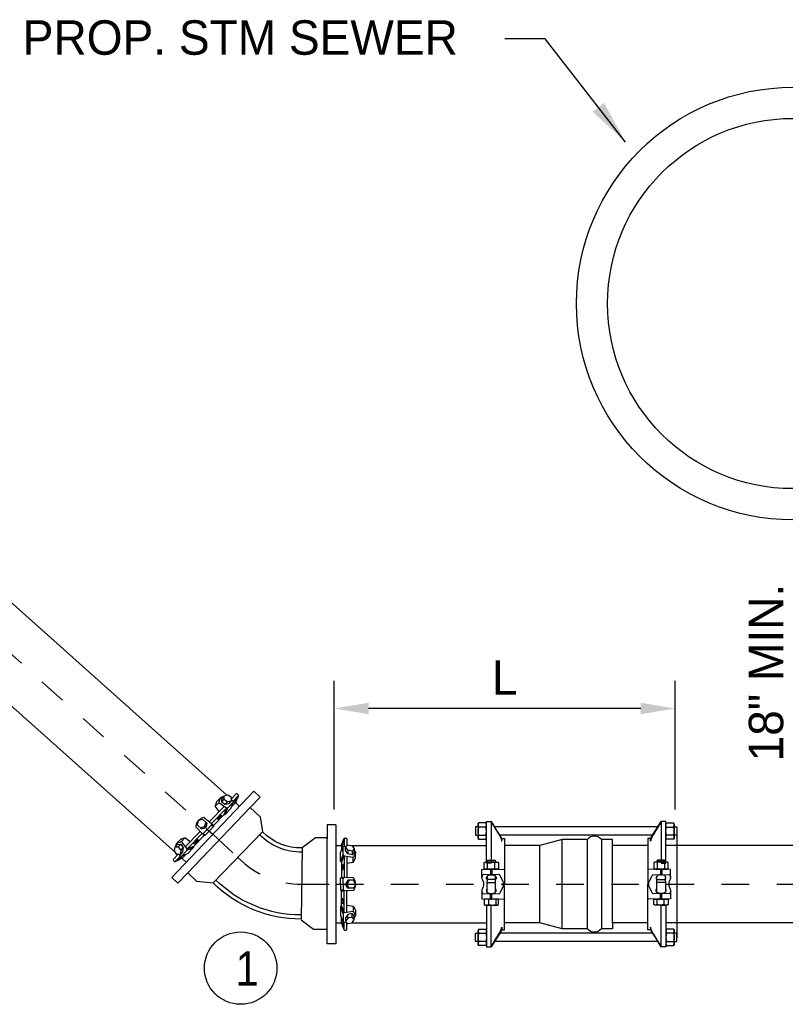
# Model space of a CAD drawing. Header units: feet. Extents: x 6 to 191, y 4 to 30.
# Tile 20 of 42: x 45.13 to 47.91, y 7.56 to 11.14. Entities that reach past the tile are written whole.
import ezdxf
from ezdxf.enums import TextEntityAlignment as Align

# ---------------------------------------------------------------- set-up
doc = ezdxf.new("R2010")
doc.units = ezdxf.units.FT
doc.header["$MEASUREMENT"] = 0
doc.linetypes.add('CENTER', pattern=[2, 1.25, -0.25, 0.25, -0.25])
for name, color, linetype in [('DETAIL', 130, 'Continuous'), ('DETAILS', 4, 'Continuous'), ('P-STORM', 2, 'Continuous'), ('text', 9, 'Continuous')]:
    doc.layers.add(name, color=color, linetype=linetype)
doc.styles.get("Standard").update_dxf_attribs({"font": 'font31.shx'})
doc.dimstyles.new('COEC', dxfattribs={"dimscale": 13.9, "dimtxt": 0.18, "dimasz": 0.18, "dimexe": 0.18, "dimexo": 0.0625, "dimgap": 0.09, "dimtad": 1, "dimzin": 0, "dimdsep": 46, "dimtxsty": 'Standard', "dimcen": 0.09, "dimclrd": 256, "dimclre": 256, "dimclrt": 256, "dimaunit": 1, "dimadec": 4, "dimazin": 0, "dimtfac": 1, "dimtofl": 0, "dimtmove": 0, "dimatfit": 3, "dimfxl": 1, "dimtolj": 1, "dimtzin": 0, "dimlwd": -1, "dimlwe": -1, "dimarcsym": 0})
doc.dimstyles.get("Standard").update_dxf_attribs({"dimtxt": 0.18, "dimasz": 0.18, "dimexe": 0.18, "dimexo": 0.0625, "dimgap": 0.09, "dimtad": 0, "dimtih": 1, "dimtoh": 1, "dimdec": 4, "dimzin": 0, "dimdsep": 46, "dimtxsty": 'Standard', "dimcen": 0.09, "dimadec": 0, "dimazin": 0, "dimtfac": 1, "dimtdec": 4, "dimtofl": 0, "dimtmove": 0, "dimatfit": 3, "dimfxl": 1, "dimtolj": 1, "dimtzin": 0, "dimarcsym": 0})

# ---------------------------------------------------------------- blocks, each defined once
blk = doc.blocks.new('*D64')
at = {"layer": 'Defpoints', "color": 0, "transparency": 16777216}
for p in [(46.2757, 8.6354), (46.2757, 8.168), (47.5135, 8.168)]:
    blk.add_point(p, dxfattribs=at)
at = {"layer": 'text', "transparency": 16777216}
for p, q in [((46.2757, 8.268), (46.2757, 8.7354)), ((47.5135, 8.268), (47.5135, 8.7353)), ((47.3885, 8.6353), (46.4007, 8.6354))]:
    blk.add_line(p, q, dxfattribs=at)
for points in [[(46.4007, 8.6562), (46.4007, 8.6146), (46.2757, 8.6354)], [(47.3885, 8.6562), (47.3885, 8.6145), (47.5135, 8.6353)]]:
    blk.add_solid(points, dxfattribs=at)
at = {"layer": 'text', "transparency": 16777216, "insert": (46.8946, 8.7479), "char_height": 0.125, "attachment_point": 5, "rotation": 359.9963}
blk.add_mtext('\\A1;L', dxfattribs=at)

msp = doc.modelspace()

# ---------------------------------------------------------------- linework, layer by layer
at = {"layer": 'DETAIL', "color": 1}
for radius in [0.78526, 0.67208]:
    msp.add_circle((47.94014, 10.10542), radius, dxfattribs=at)
at = {"layer": 'DETAILS'}
for p, q in [((45.88631, 8.32113), (45.03543, 9.0815)), ((45.69943, 8.112), (44.84855, 8.87237)), ((46.33848, 8.13775), (46.82826, 8.13775)), ((47.96376, 8.13775), (47.47961, 8.13775)), ((46.33848, 7.85729), (46.82826, 7.85729)), ((47.96376, 7.85729), (47.47961, 7.85729))]:
    msp.add_line(p, q, dxfattribs=at)
at = {"layer": 'DETAILS', "flags": 128}
for points in [[(47.41359, 8.13775), (47.28599, 8.13775), (47.28599, 8.15981), (47.24537, 8.15981, 0.4831692), (47.19487, 8.15981), (47.10319, 8.15981), (47.02194, 8.13775), (46.89434, 8.13775)], [(47.41359, 7.85729), (47.28599, 7.85729), (47.28599, 7.83523), (47.24537, 7.83523, -0.4831692), (47.19487, 7.83523), (47.10319, 7.83523), (47.02194, 7.85729), (46.89434, 7.85729)]]:
    msp.add_lwpolyline(points, format="xyb", dxfattribs=at)
for points in [[(47.10319, 7.83523), (47.10319, 8.15965)], [(47.19487, 7.83523), (47.19487, 8.15965)], [(47.24537, 8.15965), (47.24537, 7.83523)], [(47.02194, 7.85729), (47.02194, 8.13759)], [(47.28599, 7.85729), (47.28599, 8.13759)]]:
    msp.add_lwpolyline(points, dxfattribs=at)
at = {"layer": 'P-STORM', "linetype": 'Continuous'}
for p, q in [((45.98415, 8.33517), (46.00681, 8.3136)), ((46.00681, 8.3136), (45.97108, 8.27607)), ((45.97108, 8.27607), (46.00745, 8.24144)), ((46.00745, 8.24144), (46.01623, 8.18696)), ((46.2817, 8.21352), (46.25042, 8.21352)), ((46.25042, 8.21352), (46.25042, 8.1617)), ((46.2817, 8.21352), (46.2817, 7.78152)), ((46.20756, 8.16582), (46.15913, 8.12899)), ((46.25042, 8.16582), (46.20756, 8.16582)), ((45.68627, 8.02229), (45.70892, 8.00072)), ((45.70892, 8.00072), (45.74466, 8.03825)), ((45.74466, 8.03825), (45.7757, 8.0087)), ((45.7757, 8.0087), (45.83617, 8.00198)), ((46.2817, 8.00164), (46.2817, 7.78564)), ((46.20019, 7.83334), (46.15627, 7.86674)), ((46.25042, 7.83334), (46.20019, 7.83334)), ((46.25042, 7.78152), (46.25042, 7.83334)), ((46.2817, 7.78152), (46.25042, 7.78152))]:
    msp.add_line(p, q, dxfattribs=at)
at = {"layer": 'P-STORM'}
for p, q in [((45.84454, 8.28017), (45.8569, 8.29304)), ((45.85048, 8.29756), (45.86272, 8.31038)), ((45.88455, 8.27325), (45.8569, 8.29304)), ((45.87543, 8.30571), (45.86656, 8.29646)), ((45.88927, 8.29738), (45.8804, 8.28814)), ((45.88991, 8.27469), (45.91137, 8.29705)), ((45.90132, 8.2725), (45.91137, 8.29705)), ((45.91988, 8.32498), (45.90346, 8.30787)), ((45.90955, 8.2993), (45.90364, 8.30249)), ((45.91838, 8.29441), (45.90428, 8.27972)), ((45.92875, 8.31931), (45.90955, 8.2993)), ((45.91137, 8.29705), (45.90955, 8.2993)), ((45.91862, 8.29566), (45.92851, 8.31806)), ((45.92787, 8.32129), (45.92393, 8.32507)), ((45.87606, 8.27932), (45.82474, 8.22584)), ((45.88455, 8.27325), (45.83084, 8.21727)), ((45.85889, 8.26142), (45.84454, 8.28017)), ((45.87616, 8.25041), (45.88455, 8.27325)), ((45.87987, 8.25014), (45.88991, 8.27469)), ((45.87987, 8.25014), (45.90132, 8.2725)), ((45.88991, 8.27469), (45.88455, 8.27325)), ((45.9323, 8.27992), (45.91926, 8.29243)), ((45.80533, 8.23853), (45.83084, 8.21727)), ((45.80976, 8.22303), (45.80552, 8.20722)), ((45.87616, 8.25041), (45.83787, 8.21052)), ((45.87616, 8.25041), (45.87987, 8.25014)), ((46.82826, 8.22447), (46.84593, 8.22509)), ((46.82826, 8.13775), (46.82826, 8.22447)), ((46.84593, 8.22509), (46.84593, 8.07338)), ((47.4796, 8.22447), (47.46193, 8.22509)), ((47.46193, 8.22509), (47.46193, 8.07338)), ((47.47961, 8.13775), (47.4796, 8.22447)), ((45.73639, 8.13376), (45.78771, 8.18724)), ((45.77422, 8.20611), (45.79652, 8.18151)), ((45.7899, 8.20232), (45.80552, 8.20722)), ((45.81575, 8.1974), (45.80058, 8.18159)), ((45.81025, 8.20268), (45.80552, 8.20722)), ((45.81025, 8.20268), (45.80552, 8.20722)), ((45.82279, 8.19065), (45.80761, 8.17484)), ((45.81575, 8.1974), (45.83092, 8.21321)), ((45.82279, 8.19065), (45.83796, 8.20646)), ((45.83787, 8.21052), (45.83084, 8.21727)), ((45.83084, 8.21727), (45.83092, 8.21321)), ((45.83092, 8.21321), (45.83796, 8.20646)), ((45.83787, 8.21052), (45.83796, 8.20646)), ((45.7171, 8.15856), (45.7048, 8.14581)), ((45.73424, 8.16522), (45.72189, 8.15234)), ((45.74281, 8.12553), (45.72189, 8.15234)), ((45.75357, 8.15166), (45.73424, 8.16522)), ((45.74281, 8.12553), (45.79652, 8.18151)), ((45.76528, 8.13486), (45.80356, 8.17475)), ((45.79652, 8.18151), (45.80058, 8.18159)), ((45.80356, 8.17475), (45.79652, 8.18151)), ((45.80058, 8.18159), (45.80761, 8.17484)), ((45.80356, 8.17475), (45.80761, 8.17484)), ((46.30247, 8.13964), (46.31085, 8.16265)), ((46.31154, 8.16372), (46.31154, 8.13599)), ((46.31355, 8.16454), (46.319, 8.16454)), ((46.32187, 8.16167), (46.32187, 8.13795)), ((45.71, 8.13331), (45.71887, 8.14255)), ((45.71889, 8.11982), (45.72776, 8.12906)), ((45.74159, 8.12011), (45.72013, 8.09775)), ((45.7657, 8.13116), (45.74159, 8.12011)), ((45.74159, 8.12011), (45.74281, 8.12553)), ((45.76528, 8.13486), (45.74281, 8.12553)), ((45.7657, 8.13116), (45.74425, 8.1088)), ((45.76528, 8.13486), (45.7657, 8.13116)), ((46.2817, 8.13775), (46.29978, 8.13775)), ((46.29892, 8.11095), (46.30867, 8.13562)), ((46.30178, 8.13857), (46.30178, 8.11821)), ((46.30867, 8.13562), (46.31154, 8.13599)), ((46.30867, 8.10463), (46.30867, 8.13562)), ((46.31154, 8.13599), (46.31801, 8.1342)), ((46.32484, 8.12056), (46.32484, 8.10775)), ((46.34059, 8.11698), (46.34059, 8.10417)), ((46.82826, 8.07338), (46.82826, 8.13775)), ((47.4796, 8.07338), (47.47961, 8.13775)), ((45.69257, 8.0881), (45.709, 8.10521)), ((45.69659, 8.08027), (45.69266, 8.08404)), ((45.69861, 8.07947), (45.71781, 8.09947)), ((45.72182, 8.09057), (45.69984, 8.07976)), ((45.71781, 8.09947), (45.71438, 8.10525)), ((45.72013, 8.09775), (45.71781, 8.09947)), ((45.74425, 8.1088), (45.72013, 8.09775)), ((45.72306, 8.09086), (45.73715, 8.10555)), ((45.73812, 8.07755), (45.72507, 8.09006)), ((46.29892, 8.07996), (46.29892, 8.11095)), ((46.29892, 8.07996), (46.30867, 8.10463)), ((46.30178, 8.07759), (46.29892, 8.07996)), ((46.30178, 8.07759), (46.31154, 8.09988)), ((46.30867, 8.10463), (46.31154, 8.09988)), ((46.31154, 8.09988), (46.31154, 8.0223)), ((46.31154, 8.09988), (46.3452, 8.09501)), ((46.32187, 8.09839), (46.32187, 8.02426)), ((46.3452, 8.07717), (46.3452, 8.09501)), ((46.35296, 8.09384), (46.353, 8.11156)), ((46.30178, 8.07759), (46.30178, 8.0223)), ((46.32187, 8.07358), (46.3452, 8.07717)), ((46.84593, 8.07338), (46.82826, 8.07338)), ((47.46193, 8.07338), (47.4796, 8.07338)), ((46.30178, 8.0223), (46.29892, 8.01943)), ((46.30867, 8.01943), (46.29892, 8.01943)), ((46.29892, 7.99752), (46.29892, 8.01943)), ((46.30178, 8.0223), (46.31154, 8.0223)), ((46.31154, 8.0223), (46.30867, 8.01943)), ((46.30867, 7.99752), (46.30867, 8.01943)), ((46.34466, 8.01998), (46.31154, 8.0223)), ((46.33073, 8.01186), (46.32285, 7.99752)), ((46.29892, 7.99752), (46.29892, 7.97561)), ((46.30867, 7.97561), (46.29892, 7.97561)), ((46.30178, 7.97274), (46.29892, 7.97561)), ((46.30178, 7.97274), (46.31154, 7.97274)), ((46.30178, 7.91744), (46.30178, 7.97274)), ((46.30867, 7.99752), (46.30867, 7.97561)), ((46.31154, 7.97274), (46.30867, 7.97561)), ((46.34466, 7.97505), (46.31154, 7.97274)), ((46.31154, 7.89515), (46.31154, 7.97274)), ((46.31629, 7.99752), (46.32285, 7.99752)), ((46.31629, 7.99752), (46.32285, 7.99752)), ((46.33073, 7.98317), (46.32285, 7.99752)), ((46.32187, 7.89665), (46.32187, 7.97077)), ((46.30178, 7.91744), (46.29892, 7.91507)), ((46.29892, 7.91507), (46.30867, 7.8904)), ((46.29892, 7.91507), (46.29892, 7.88408)), ((46.30178, 7.91744), (46.31154, 7.89515)), ((46.31154, 7.89515), (46.3452, 7.90002)), ((46.32187, 7.92146), (46.3452, 7.91786)), ((46.3452, 7.91786), (46.3452, 7.90002)), ((46.35296, 7.9012), (46.353, 7.88347)), ((46.84593, 7.92165), (46.82826, 7.92165)), ((46.82826, 7.92165), (46.82826, 7.85729)), ((46.84593, 7.76995), (46.84593, 7.92165)), ((47.46193, 7.76995), (47.46193, 7.92165)), ((47.46193, 7.92165), (47.4796, 7.92165)), ((47.4796, 7.92165), (47.47961, 7.85729)), ((46.29892, 7.88408), (46.30867, 7.85941)), ((46.30178, 7.85647), (46.30178, 7.87683)), ((46.30867, 7.8904), (46.31154, 7.89515)), ((46.30867, 7.8904), (46.30867, 7.85941)), ((46.32484, 7.87447), (46.32484, 7.88728)), ((46.34059, 7.87805), (46.34059, 7.89086)), ((46.2817, 7.85729), (46.29978, 7.85729)), ((46.30247, 7.8554), (46.31085, 7.83239)), ((46.30867, 7.85941), (46.31154, 7.85905)), ((46.31154, 7.85905), (46.31801, 7.86084)), ((46.31154, 7.83132), (46.31154, 7.85905)), ((46.31355, 7.8305), (46.319, 7.8305)), ((46.32187, 7.83337), (46.32187, 7.85709)), ((46.82826, 7.85729), (46.82826, 7.77056)), ((47.47961, 7.85729), (47.4796, 7.77056)), ((46.82826, 7.77056), (46.84593, 7.76995)), ((47.4796, 7.77056), (47.46193, 7.76995))]:
    msp.add_line(p, q, dxfattribs=at)
at = {"layer": 'P-STORM', "linetype": 'Continuous'}
for points in [[(45.68627, 8.02229), (45.98415, 8.33517)], [(45.97108, 8.27607), (45.74466, 8.03825)], [(45.83617, 8.00198), (46.01623, 8.18696)], [(46.2817, 8.21352), (46.2817, 7.78152)], [(46.25042, 7.83334), (46.25042, 8.1617)], [(46.15913, 8.12899), (46.15627, 7.87086)]]:
    msp.add_lwpolyline(points, dxfattribs=at)
at = {"layer": 'P-STORM'}
for points in [[(45.84454, 8.28017), (45.84515, 8.28229), (45.8457, 8.28418), (45.8462, 8.28585), (45.84666, 8.28735), (45.84707, 8.28868), (45.84746, 8.28989), (45.84781, 8.29099), (45.84814, 8.29202), (45.84846, 8.29299), (45.84877, 8.29391), (45.84907, 8.29477), (45.84939, 8.29557), (45.84973, 8.2963), (45.85009, 8.29697), (45.85048, 8.29756), (45.85092, 8.29808), (45.85137, 8.29849)], [(45.87257, 8.3141), (45.87224, 8.31401), (45.87105, 8.31367), (45.86999, 8.31337), (45.86902, 8.3131), (45.86812, 8.31284), (45.86727, 8.3126), (45.86647, 8.31236), (45.86571, 8.31211), (45.86501, 8.31184), (45.86435, 8.31155), (45.86375, 8.31121), (45.86321, 8.31083), (45.86272, 8.31038), (45.86229, 8.30987), (45.86192, 8.3093), (45.86158, 8.30866), (45.86128, 8.30796), (45.861, 8.3072), (45.86073, 8.30638), (45.86047, 8.30551), (45.86021, 8.30459), (45.85993, 8.30362), (45.85963, 8.30258), (45.8593, 8.30142), (45.85893, 8.30014), (45.85851, 8.29868), (45.85804, 8.29704), (45.8575, 8.29516), (45.8569, 8.29304)], [(45.87548, 8.31714), (45.87543, 8.30571), (45.88927, 8.29738), (45.90372, 8.30008)], [(45.78278, 8.22904), (45.77853, 8.21323), (45.79415, 8.19825), (45.81025, 8.20268)], [(45.78278, 8.22904), (45.7984, 8.23393), (45.81401, 8.21895), (45.81025, 8.20268)], [(45.70149, 8.13582), (45.70157, 8.13614), (45.70186, 8.13735), (45.70212, 8.13842), (45.70235, 8.1394), (45.70257, 8.14031), (45.70278, 8.14117), (45.70298, 8.14198), (45.7032, 8.14275), (45.70344, 8.14346), (45.70371, 8.14413), (45.70402, 8.14474), (45.70438, 8.1453), (45.7048, 8.14581), (45.70529, 8.14625), (45.70585, 8.14666), (45.70648, 8.14702), (45.70717, 8.14735), (45.70792, 8.14766), (45.70872, 8.14796), (45.70958, 8.14825), (45.71048, 8.14856), (45.71144, 8.14887), (45.71247, 8.14922), (45.71361, 8.1496), (45.71488, 8.15002), (45.71632, 8.15049), (45.71795, 8.15103), (45.71979, 8.15165), (45.72189, 8.15234)], [(45.73424, 8.16522), (45.73215, 8.16452), (45.73028, 8.16389), (45.72863, 8.16332), (45.72716, 8.16281), (45.72584, 8.16234), (45.72465, 8.16191), (45.72356, 8.16151), (45.72255, 8.16113), (45.72159, 8.16078), (45.72069, 8.16043), (45.71984, 8.16009), (45.71905, 8.15974), (45.71833, 8.15937), (45.71768, 8.15898), (45.7171, 8.15856), (45.71661, 8.15811), (45.71621, 8.15764)], [(45.69857, 8.13278), (45.71, 8.13331), (45.71889, 8.11982), (45.71679, 8.10527)], [(46.34847, 8.12528), (46.34059, 8.11698), (46.32484, 8.12056), (46.31629, 8.13251)], [(46.34847, 8.12106), (46.34864, 8.12077), (46.34927, 8.1197), (46.34983, 8.11875), (46.35033, 8.11788), (46.35081, 8.11707), (46.35125, 8.11631), (46.35166, 8.11558), (46.35204, 8.11488), (46.35236, 8.1142), (46.35263, 8.11353), (46.35283, 8.11287), (46.35296, 8.11222), (46.353, 8.11156), (46.35296, 8.1109), (46.35283, 8.11022), (46.35263, 8.10953), (46.35236, 8.10881), (46.35204, 8.10807), (46.35166, 8.1073), (46.35125, 8.10649), (46.35081, 8.10565), (46.35033, 8.10475), (46.34983, 8.10379), (46.34927, 8.10273), (46.34864, 8.10154), (46.34794, 8.10021), (46.34714, 8.09869), (46.34623, 8.09697), (46.3452, 8.09501)], [(46.3452, 8.07717), (46.34623, 8.07913), (46.34714, 8.08087), (46.34794, 8.08243), (46.34864, 8.08382), (46.34927, 8.08507), (46.34983, 8.08621), (46.35033, 8.08725), (46.35081, 8.08822), (46.35125, 8.08914), (46.35166, 8.09001), (46.35204, 8.09085), (46.35236, 8.09164), (46.35263, 8.09241), (46.35283, 8.09314), (46.35296, 8.09384), (46.353, 8.09451), (46.35296, 8.09512)], [(46.35436, 7.99752), (46.34648, 8.01186), (46.32484, 8.01186), (46.31629, 7.99752)], [(46.35436, 7.99752), (46.34648, 7.98317), (46.32484, 7.98317), (46.31629, 7.99752)], [(46.3452, 7.91786), (46.34623, 7.91591), (46.34714, 7.91417), (46.34794, 7.91261), (46.34864, 7.91122), (46.34927, 7.90997), (46.34983, 7.90883), (46.35033, 7.90779), (46.35081, 7.90682), (46.35125, 7.9059), (46.35166, 7.90502), (46.35204, 7.90419), (46.35236, 7.90339), (46.35263, 7.90263), (46.35283, 7.9019), (46.35296, 7.9012), (46.353, 7.90052), (46.35296, 7.89992)], [(46.34847, 7.87397), (46.34864, 7.87426), (46.34927, 7.87533), (46.34983, 7.87629), (46.35033, 7.87716), (46.35081, 7.87796), (46.35125, 7.87873), (46.35166, 7.87946), (46.35204, 7.88016), (46.35236, 7.88084), (46.35263, 7.88151), (46.35283, 7.88216), (46.35296, 7.88282), (46.353, 7.88347), (46.35296, 7.88414), (46.35283, 7.88481), (46.35263, 7.88551), (46.35236, 7.88622), (46.35204, 7.88697), (46.35166, 7.88774), (46.35125, 7.88855), (46.35081, 7.88939), (46.35033, 7.89028), (46.34983, 7.89125), (46.34927, 7.89231), (46.34864, 7.89349), (46.34794, 7.89483), (46.34714, 7.89635), (46.34623, 7.89807), (46.3452, 7.90002)], [(46.34847, 7.86976), (46.34059, 7.87805), (46.32484, 7.87447), (46.31629, 7.86252)]]:
    msp.add_lwpolyline(points, dxfattribs=at)
for points in [[(45.87548, 8.31714), (45.86661, 8.3079), (45.86656, 8.29646), (45.8804, 8.28814), (45.89485, 8.29084), (45.90372, 8.30008), (45.90332, 8.31202), (45.88947, 8.32034)], [(45.91466, 8.29502), (45.91467, 8.29515), (45.9147, 8.29532), (45.91476, 8.29552), (45.91483, 8.29576), (45.91493, 8.29602), (45.91505, 8.29632), (45.91518, 8.29664), (45.91534, 8.297), (45.91552, 8.29738), (45.91571, 8.29779), (45.91592, 8.29822), (45.91615, 8.29868), (45.91639, 8.29915), (45.91665, 8.29964), (45.91692, 8.30015), (45.9172, 8.30067), (45.9175, 8.3012), (45.9178, 8.30174), (45.91811, 8.30229), (45.91843, 8.30284), (45.91876, 8.3034), (45.91909, 8.30395), (45.91942, 8.3045), (45.91975, 8.30505), (45.92008, 8.30559), (45.92041, 8.30612), (45.92074, 8.30664), (45.92107, 8.30714), (45.92139, 8.30763), (45.9217, 8.30809), (45.922, 8.30854), (45.9223, 8.30897), (45.92258, 8.30937), (45.92285, 8.30974), (45.92311, 8.31009), (45.92335, 8.31041), (45.92358, 8.3107), (45.92379, 8.31095), (45.92398, 8.31118), (45.92416, 8.31137), (45.92431, 8.31153), (45.92445, 8.31165), (45.92457, 8.31173), (45.92466, 8.31178), (45.92474, 8.31179), (45.92479, 8.31177), (45.92483, 8.31171), (45.92484, 8.31162), (45.92483, 8.31148), (45.92479, 8.31132), (45.92474, 8.31112), (45.92466, 8.31088), (45.92456, 8.31062), (45.92445, 8.31032), (45.92431, 8.30999), (45.92415, 8.30964), (45.92398, 8.30926), (45.92378, 8.30885), (45.92357, 8.30841), (45.92334, 8.30796), (45.9231, 8.30749), (45.92284, 8.307), (45.92257, 8.30649), (45.92229, 8.30597), (45.92199, 8.30544), (45.92169, 8.3049), (45.92138, 8.30435), (45.92106, 8.30379), (45.92074, 8.30324), (45.92041, 8.30269), (45.92008, 8.30213), (45.91974, 8.30159), (45.91941, 8.30105), (45.91908, 8.30052), (45.91875, 8.3), (45.91843, 8.2995), (45.91811, 8.29901), (45.91779, 8.29855), (45.91749, 8.2981), (45.9172, 8.29767), (45.91692, 8.29727), (45.91664, 8.2969), (45.91639, 8.29655), (45.91614, 8.29623), (45.91592, 8.29594), (45.91571, 8.29569), (45.91551, 8.29546), (45.91534, 8.29527), (45.91518, 8.29511), (45.91504, 8.29499), (45.91493, 8.29491), (45.91483, 8.29486), (45.91475, 8.29485), (45.9147, 8.29487), (45.91467, 8.29493)], [(45.85719, 8.24111), (45.85757, 8.24161), (45.85795, 8.24211), (45.85835, 8.2426), (45.85875, 8.24308), (45.85915, 8.24356), (45.85956, 8.24402), (45.85996, 8.24446), (45.86036, 8.24489), (45.86076, 8.2453), (45.86116, 8.24568), (45.86154, 8.24605), (45.86192, 8.24639), (45.86229, 8.24671), (45.86265, 8.24701), (45.86299, 8.24727), (45.86332, 8.24751), (45.86363, 8.24771), (45.86393, 8.24789), (45.86421, 8.24803), (45.86446, 8.24815), (45.8647, 8.24823), (45.86491, 8.24828), (45.8651, 8.24829), (45.86527, 8.24827), (45.86541, 8.24822), (45.86553, 8.24814), (45.86562, 8.24802), (45.86568, 8.24787), (45.86572, 8.24769), (45.86574, 8.24748), (45.86572, 8.24724), (45.86568, 8.24698), (45.86562, 8.24668), (45.86552, 8.24636), (45.86541, 8.24601), (45.86526, 8.24564), (45.86509, 8.24525), (45.8649, 8.24484), (45.86469, 8.24441), (45.86445, 8.24397), (45.8642, 8.24351), (45.86392, 8.24304), (45.86362, 8.24255), (45.86331, 8.24206), (45.86298, 8.24156), (45.86263, 8.24106), (45.86228, 8.24056), (45.86191, 8.24005), (45.86153, 8.23955), (45.86114, 8.23905), (45.86075, 8.23856), (45.86035, 8.23808), (45.85994, 8.23761), (45.85954, 8.23715), (45.85913, 8.23671), (45.85873, 8.23628), (45.85833, 8.23587), (45.85794, 8.23548), (45.85755, 8.23511), (45.85717, 8.23477), (45.8568, 8.23445), (45.85645, 8.23416), (45.8561, 8.23389), (45.85577, 8.23366), (45.85546, 8.23345), (45.85517, 8.23328), (45.85489, 8.23313), (45.85463, 8.23302), (45.8544, 8.23294), (45.85418, 8.23289), (45.85399, 8.23287), (45.85383, 8.23289), (45.85368, 8.23294), (45.85357, 8.23303), (45.85348, 8.23314), (45.85341, 8.23329), (45.85337, 8.23347), (45.85336, 8.23368), (45.85337, 8.23392), (45.85341, 8.23419), (45.85348, 8.23448), (45.85357, 8.2348), (45.85369, 8.23515), (45.85383, 8.23552), (45.854, 8.23591), (45.85419, 8.23632), (45.85441, 8.23675), (45.85464, 8.2372), (45.8549, 8.23766), (45.85518, 8.23813), (45.85547, 8.23861), (45.85579, 8.2391), (45.85612, 8.2396), (45.85646, 8.24011), (45.85682, 8.24061)], [(45.77379, 8.1542), (45.7733, 8.1538), (45.77282, 8.15339), (45.77234, 8.15297), (45.77188, 8.15255), (45.77143, 8.15213), (45.77098, 8.15171), (45.77056, 8.15129), (45.77015, 8.15087), (45.76975, 8.15045), (45.76938, 8.15004), (45.76903, 8.14964), (45.7687, 8.14924), (45.7684, 8.14886), (45.76812, 8.14849), (45.76787, 8.14814), (45.76765, 8.1478), (45.76746, 8.14748), (45.76729, 8.14718), (45.76716, 8.1469), (45.76706, 8.14664), (45.76699, 8.1464), (45.76695, 8.14618), (45.76694, 8.14599), (45.76697, 8.14582), (45.76702, 8.14568), (45.76711, 8.14557), (45.76723, 8.14549), (45.76738, 8.14543), (45.76756, 8.14539), (45.76777, 8.14539), (45.76801, 8.14541), (45.76828, 8.14546), (45.76857, 8.14554), (45.76889, 8.14565), (45.76923, 8.14578), (45.76959, 8.14594), (45.76998, 8.14612), (45.77038, 8.14633), (45.7708, 8.14656), (45.77123, 8.14682), (45.77168, 8.14709), (45.77214, 8.14739), (45.77261, 8.14771), (45.77309, 8.14804), (45.77358, 8.14839), (45.77406, 8.14875), (45.77455, 8.14913), (45.77504, 8.14952), (45.77553, 8.14992), (45.77601, 8.15033), (45.77648, 8.15074), (45.77695, 8.15116), (45.7774, 8.15159), (45.77784, 8.15201), (45.77827, 8.15243), (45.77868, 8.15285), (45.77907, 8.15327), (45.77944, 8.15368), (45.77979, 8.15408), (45.78012, 8.15447), (45.78042, 8.15485), (45.7807, 8.15522), (45.78095, 8.15558), (45.78118, 8.15592), (45.78137, 8.15624), (45.78153, 8.15654), (45.78167, 8.15682), (45.78177, 8.15708), (45.78184, 8.15732), (45.78188, 8.15754), (45.78189, 8.15773), (45.78186, 8.15789), (45.7818, 8.15803), (45.78171, 8.15815), (45.78159, 8.15823), (45.78144, 8.15829), (45.78126, 8.15832), (45.78105, 8.15833), (45.78081, 8.1583), (45.78055, 8.15825), (45.78026, 8.15817), (45.77994, 8.15807), (45.7796, 8.15794), (45.77923, 8.15778), (45.77885, 8.15759), (45.77845, 8.15739), (45.77803, 8.15715), (45.77759, 8.1569), (45.77714, 8.15662), (45.77668, 8.15633), (45.77621, 8.15601), (45.77573, 8.15568), (45.77525, 8.15533), (45.77476, 8.15496), (45.77427, 8.15459)], [(46.30489, 8.13644), (46.30497, 8.13654), (46.30507, 8.13668), (46.30516, 8.13687), (46.30527, 8.13709), (46.30539, 8.13735), (46.30551, 8.13764), (46.30563, 8.13797), (46.30577, 8.13834), (46.3059, 8.13874), (46.30605, 8.13916), (46.30619, 8.13962), (46.30634, 8.14011), (46.3065, 8.14062), (46.30665, 8.14115), (46.30681, 8.1417), (46.30696, 8.14228), (46.30712, 8.14286), (46.30727, 8.14346), (46.30743, 8.14408), (46.30758, 8.1447), (46.30773, 8.14532), (46.30788, 8.14595), (46.30802, 8.14657), (46.30816, 8.1472), (46.30829, 8.14782), (46.30842, 8.14843), (46.30854, 8.14903), (46.30865, 8.14962), (46.30876, 8.15019), (46.30886, 8.15074), (46.30895, 8.15128), (46.30903, 8.15179), (46.30911, 8.15227), (46.30917, 8.15273), (46.30923, 8.15316), (46.30927, 8.15356), (46.30931, 8.15392), (46.30933, 8.15425), (46.30935, 8.15455), (46.30935, 8.15481), (46.30935, 8.15503), (46.30933, 8.15521), (46.30931, 8.15535), (46.30927, 8.15546), (46.30923, 8.15552), (46.30917, 8.15554), (46.30911, 8.15552), (46.30903, 8.15546), (46.30895, 8.15536), (46.30886, 8.15521), (46.30876, 8.15503), (46.30865, 8.15481), (46.30854, 8.15455), (46.30842, 8.15425), (46.30829, 8.15392), (46.30816, 8.15356), (46.30802, 8.15316), (46.30788, 8.15273), (46.30773, 8.15227), (46.30758, 8.15179), (46.30743, 8.15128), (46.30727, 8.15074), (46.30712, 8.15019), (46.30696, 8.14962), (46.30681, 8.14903), (46.30665, 8.14843), (46.3065, 8.14782), (46.30634, 8.1472), (46.30619, 8.14657), (46.30605, 8.14595), (46.3059, 8.14532), (46.30577, 8.1447), (46.30563, 8.14408), (46.30551, 8.14346), (46.30539, 8.14286), (46.30527, 8.14228), (46.30516, 8.1417), (46.30507, 8.14115), (46.30497, 8.14062), (46.30489, 8.14011), (46.30482, 8.13962), (46.30475, 8.13917), (46.3047, 8.13874), (46.30465, 8.13834), (46.30462, 8.13797), (46.30459, 8.13764), (46.30458, 8.13734), (46.30457, 8.13708), (46.30458, 8.13686), (46.30459, 8.13668), (46.30462, 8.13654), (46.30465, 8.13644), (46.3047, 8.13638), (46.30475, 8.13636), (46.30482, 8.13638)], [(45.69857, 8.13278), (45.70744, 8.14202), (45.71887, 8.14255), (45.72776, 8.12906), (45.72566, 8.11451), (45.71679, 8.10527), (45.70484, 8.10518), (45.69595, 8.11867)], [(46.34847, 8.12528), (46.34847, 8.11247), (46.34059, 8.10417), (46.32484, 8.10775), (46.31629, 8.1197), (46.31629, 8.13251), (46.32484, 8.14085), (46.34059, 8.13727)], [(45.72229, 8.09455), (45.72216, 8.09453), (45.722, 8.09449), (45.7218, 8.09443), (45.72157, 8.09434), (45.72131, 8.09424), (45.72102, 8.09411), (45.72069, 8.09396), (45.72035, 8.09378), (45.71997, 8.09359), (45.71957, 8.09338), (45.71915, 8.09315), (45.7187, 8.09291), (45.71824, 8.09264), (45.71776, 8.09237), (45.71726, 8.09207), (45.71676, 8.09177), (45.71624, 8.09145), (45.71571, 8.09113), (45.71517, 8.09079), (45.71463, 8.09045), (45.71409, 8.09011), (45.71355, 8.08976), (45.71302, 8.0894), (45.71248, 8.08905), (45.71196, 8.08869), (45.71144, 8.08834), (45.71094, 8.08799), (45.71045, 8.08764), (45.70998, 8.08731), (45.70952, 8.08697), (45.70909, 8.08665), (45.70868, 8.08634), (45.70829, 8.08604), (45.70792, 8.08576), (45.70759, 8.08549), (45.70728, 8.08523), (45.707, 8.08499), (45.70675, 8.08477), (45.70654, 8.08457), (45.70635, 8.08438), (45.7062, 8.08422), (45.70609, 8.08408), (45.70601, 8.08396), (45.70596, 8.08386), (45.70595, 8.08378), (45.70598, 8.08373), (45.70604, 8.0837), (45.70613, 8.08369), (45.70626, 8.08371), (45.70643, 8.08375), (45.70663, 8.08381), (45.70686, 8.0839), (45.70712, 8.08401), (45.70741, 8.08414), (45.70773, 8.08429), (45.70808, 8.08446), (45.70846, 8.08465), (45.70886, 8.08486), (45.70928, 8.08509), (45.70972, 8.08534), (45.71019, 8.0856), (45.71067, 8.08588), (45.71116, 8.08617), (45.71167, 8.08647), (45.71219, 8.08679), (45.71272, 8.08711), (45.71325, 8.08745), (45.71379, 8.08779), (45.71433, 8.08814), (45.71487, 8.08849), (45.71541, 8.08884), (45.71594, 8.0892), (45.71647, 8.08955), (45.71698, 8.0899), (45.71749, 8.09025), (45.71797, 8.0906), (45.71845, 8.09094), (45.7189, 8.09127), (45.71934, 8.09159), (45.71975, 8.0919), (45.72014, 8.0922), (45.7205, 8.09249), (45.72084, 8.09276), (45.72115, 8.09301), (45.72143, 8.09325), (45.72167, 8.09347), (45.72189, 8.09368), (45.72207, 8.09386), (45.72222, 8.09402), (45.72234, 8.09417), (45.72242, 8.09429), (45.72246, 8.09438), (45.72247, 8.09446), (45.72245, 8.09451), (45.72239, 8.09454)], [(46.30903, 8.05775), (46.30911, 8.05837), (46.30917, 8.059), (46.30923, 8.05963), (46.30927, 8.06025), (46.30931, 8.06087), (46.30933, 8.06148), (46.30935, 8.06208), (46.30935, 8.06267), (46.30935, 8.06324), (46.30933, 8.0638), (46.30931, 8.06433), (46.30927, 8.06484), (46.30923, 8.06532), (46.30917, 8.06578), (46.30911, 8.06621), (46.30903, 8.06661), (46.30895, 8.06698), (46.30886, 8.06731), (46.30876, 8.0676), (46.30865, 8.06786), (46.30854, 8.06808), (46.30842, 8.06826), (46.30829, 8.06841), (46.30816, 8.06851), (46.30802, 8.06857), (46.30788, 8.06859), (46.30773, 8.06857), (46.30758, 8.06851), (46.30743, 8.06841), (46.30727, 8.06826), (46.30712, 8.06808), (46.30696, 8.06786), (46.30681, 8.0676), (46.30665, 8.06731), (46.3065, 8.06697), (46.30634, 8.06661), (46.30619, 8.06621), (46.30605, 8.06578), (46.3059, 8.06532), (46.30577, 8.06484), (46.30563, 8.06433), (46.30551, 8.0638), (46.30539, 8.06324), (46.30527, 8.06267), (46.30516, 8.06208), (46.30507, 8.06148), (46.30497, 8.06087), (46.30489, 8.06025), (46.30482, 8.05963), (46.30475, 8.059), (46.3047, 8.05837), (46.30465, 8.05775), (46.30462, 8.05713), (46.30459, 8.05652), (46.30458, 8.05592), (46.30457, 8.05533), (46.30458, 8.05476), (46.30459, 8.0542), (46.30462, 8.05367), (46.30465, 8.05316), (46.3047, 8.05268), (46.30475, 8.05222), (46.30482, 8.05179), (46.30489, 8.05139), (46.30497, 8.05102), (46.30507, 8.05069), (46.30516, 8.0504), (46.30527, 8.05014), (46.30539, 8.04992), (46.30551, 8.04973), (46.30563, 8.04959), (46.30577, 8.04949), (46.3059, 8.04943), (46.30605, 8.04941), (46.30619, 8.04943), (46.30634, 8.04949), (46.3065, 8.04959), (46.30665, 8.04973), (46.30681, 8.04992), (46.30696, 8.05014), (46.30712, 8.0504), (46.30727, 8.05069), (46.30743, 8.05102), (46.30758, 8.05139), (46.30773, 8.05179), (46.30788, 8.05222), (46.30802, 8.05267), (46.30816, 8.05316), (46.30829, 8.05367), (46.30842, 8.0542), (46.30854, 8.05476), (46.30865, 8.05533), (46.30876, 8.05592), (46.30886, 8.05652), (46.30895, 8.05713)], [(46.30903, 7.93729), (46.30911, 7.93666), (46.30917, 7.93604), (46.30923, 7.93541), (46.30927, 7.93479), (46.30931, 7.93417), (46.30933, 7.93355), (46.30935, 7.93295), (46.30935, 7.93237), (46.30935, 7.93179), (46.30933, 7.93124), (46.30931, 7.93071), (46.30927, 7.9302), (46.30923, 7.92971), (46.30917, 7.92925), (46.30911, 7.92882), (46.30903, 7.92843), (46.30895, 7.92806), (46.30886, 7.92773), (46.30876, 7.92744), (46.30865, 7.92718), (46.30854, 7.92695), (46.30842, 7.92677), (46.30829, 7.92663), (46.30816, 7.92653), (46.30802, 7.92647), (46.30788, 7.92645), (46.30773, 7.92647), (46.30758, 7.92653), (46.30743, 7.92663), (46.30727, 7.92677), (46.30712, 7.92695), (46.30696, 7.92717), (46.30681, 7.92743), (46.30665, 7.92773), (46.3065, 7.92806), (46.30634, 7.92843), (46.30619, 7.92883), (46.30605, 7.92925), (46.3059, 7.92971), (46.30577, 7.9302), (46.30563, 7.93071), (46.30551, 7.93124), (46.30539, 7.93179), (46.30527, 7.93237), (46.30516, 7.93295), (46.30507, 7.93355), (46.30497, 7.93417), (46.30489, 7.93478), (46.30482, 7.93541), (46.30475, 7.93604), (46.3047, 7.93666), (46.30465, 7.93729), (46.30462, 7.93791), (46.30459, 7.93852), (46.30458, 7.93912), (46.30457, 7.93971), (46.30458, 7.94028), (46.30459, 7.94083), (46.30462, 7.94137), (46.30465, 7.94188), (46.3047, 7.94236), (46.30475, 7.94282), (46.30482, 7.94325), (46.30489, 7.94365), (46.30497, 7.94401), (46.30507, 7.94434), (46.30516, 7.94464), (46.30527, 7.9449), (46.30539, 7.94512), (46.30551, 7.9453), (46.30563, 7.94545), (46.30577, 7.94555), (46.3059, 7.94561), (46.30605, 7.94563), (46.30619, 7.94561), (46.30634, 7.94555), (46.3065, 7.94544), (46.30665, 7.9453), (46.30681, 7.94512), (46.30696, 7.9449), (46.30712, 7.94464), (46.30727, 7.94434), (46.30743, 7.94401), (46.30758, 7.94365), (46.30773, 7.94325), (46.30788, 7.94282), (46.30802, 7.94236), (46.30816, 7.94188), (46.30829, 7.94137), (46.30842, 7.94083), (46.30854, 7.94028), (46.30865, 7.93971), (46.30876, 7.93912), (46.30886, 7.93852), (46.30895, 7.93791)], [(46.34847, 7.86976), (46.34847, 7.88257), (46.34059, 7.89086), (46.32484, 7.88728), (46.31629, 7.87533), (46.31629, 7.86252), (46.32484, 7.85419), (46.34059, 7.85777)], [(46.30489, 7.8586), (46.30497, 7.8585), (46.30507, 7.85835), (46.30516, 7.85817), (46.30527, 7.85795), (46.30539, 7.85769), (46.30551, 7.8574), (46.30563, 7.85706), (46.30577, 7.8567), (46.3059, 7.8563), (46.30605, 7.85587), (46.30619, 7.85541), (46.30634, 7.85493), (46.3065, 7.85442), (46.30665, 7.85388), (46.30681, 7.85333), (46.30696, 7.85276), (46.30712, 7.85217), (46.30727, 7.85157), (46.30743, 7.85096), (46.30758, 7.85034), (46.30773, 7.84972), (46.30788, 7.84909), (46.30802, 7.84846), (46.30816, 7.84784), (46.30829, 7.84722), (46.30842, 7.84661), (46.30854, 7.84601), (46.30865, 7.84542), (46.30876, 7.84485), (46.30886, 7.84429), (46.30895, 7.84376), (46.30903, 7.84325), (46.30911, 7.84276), (46.30917, 7.84231), (46.30923, 7.84188), (46.30927, 7.84148), (46.30931, 7.84111), (46.30933, 7.84078), (46.30935, 7.84049), (46.30935, 7.84023), (46.30935, 7.84001), (46.30933, 7.83982), (46.30931, 7.83968), (46.30927, 7.83958), (46.30923, 7.83952), (46.30917, 7.8395), (46.30911, 7.83952), (46.30903, 7.83958), (46.30895, 7.83968), (46.30886, 7.83982), (46.30876, 7.84001), (46.30865, 7.84023), (46.30854, 7.84049), (46.30842, 7.84078), (46.30829, 7.84111), (46.30816, 7.84148), (46.30802, 7.84188), (46.30788, 7.84231), (46.30773, 7.84277), (46.30758, 7.84325), (46.30743, 7.84376), (46.30727, 7.84429), (46.30712, 7.84485), (46.30696, 7.84542), (46.30681, 7.84601), (46.30665, 7.84661), (46.3065, 7.84722), (46.30634, 7.84784), (46.30619, 7.84846), (46.30605, 7.84909), (46.3059, 7.84972), (46.30577, 7.85034), (46.30563, 7.85096), (46.30551, 7.85157), (46.30539, 7.85217), (46.30527, 7.85276), (46.30516, 7.85333), (46.30507, 7.85389), (46.30497, 7.85442), (46.30489, 7.85493), (46.30482, 7.85541), (46.30475, 7.85587), (46.3047, 7.8563), (46.30465, 7.8567), (46.30462, 7.85706), (46.30459, 7.8574), (46.30458, 7.85769), (46.30457, 7.85795), (46.30458, 7.85817), (46.30459, 7.85835), (46.30462, 7.8585), (46.30465, 7.8586), (46.3047, 7.85866), (46.30475, 7.85868), (46.30482, 7.85866)]]:
    msp.add_lwpolyline(points, close=True, dxfattribs=at)
at = {"layer": 'P-STORM', "flags": 128}
for points in [[(46.84593, 8.22509), (46.86478, 8.19195), (46.86968, 8.184, -0.0756473), (46.88442, 8.15416), (46.88442, 8.16339), (46.87761, 8.17407), (46.86598, 8.19208), (46.84595, 8.22506)], [(47.46193, 8.22509), (47.44308, 8.19195), (47.43819, 8.184, 0.0756473), (47.42344, 8.15416), (47.42344, 8.16339), (47.43025, 8.17407), (47.44188, 8.19208), (47.46192, 8.22506)], [(46.80027, 8.16108, -0.2496441), (46.80027, 8.17574, -0.1249094), (46.80027, 8.20506, -0.2498151), (46.80027, 8.21972, 2.3295405)], [(46.82643, 8.20506), (46.80027, 8.20506, 4.3157941)], [(46.82643, 8.16108, 0.2496441), (46.82643, 8.17574, 0.1249094), (46.82643, 8.20506, 0.2498151), (46.82643, 8.21972, -2.3295405)], [(47.48143, 8.16108, -0.2496441), (47.48143, 8.17574, -0.1249094), (47.48143, 8.20506, -0.2498151), (47.48143, 8.21972, 2.3295405)], [(47.48143, 8.20506), (47.50759, 8.20506, -4.3157941)], [(47.50759, 8.16108, 0.2496441), (47.50759, 8.17574, 0.1249094), (47.50759, 8.20506, 0.2498151), (47.50759, 8.21972, -2.3295405)], [(46.81166, 8.02124), (46.81166, 8.0509), (46.84354, 8.05201), (46.84593, 8.0521), (46.84832, 8.05201), (46.89171, 8.0505, 0.260039), (46.89341, 8.05176), (46.89427, 8.05367)], [(46.81954, 8.07593, -0.3097278), (46.83274, 8.07593, -0.1425026), (46.85912, 8.07593, -0.3095457), (46.87231, 8.07593, 26.8768464)], [(46.81954, 8.05398, 0.3097278), (46.83274, 8.05398, 0.1425026), (46.85912, 8.05398, 0.3095457), (46.87231, 8.05398, -26.8768464)], [(47.4962, 8.02124), (47.4962, 8.0509), (47.46432, 8.05201), (47.46193, 8.0521), (47.45954, 8.05201), (47.41615, 8.0505, -0.260039), (47.41445, 8.05176), (47.41359, 8.05367)], [(47.48832, 8.07593, 0.3097278), (47.47513, 8.07593, 0.1425026), (47.44874, 8.07593, 0.3095457), (47.43555, 8.07593, -26.8768464)], [(47.48832, 8.05398, -0.3097278), (47.47513, 8.05398, -0.1425026), (47.44874, 8.05398, -0.3095457), (47.43555, 8.05398, 26.8768464)], [(46.83033, 8.01469, -0.1654607), (46.82826, 8.02037, -0.1763281), (46.83033, 8.02589, -0.2232788), (46.84593, 8.03155, -0.2232199), (46.86153, 8.02589, -0.3703992), (46.86153, 8.01469, -43.2937665)], [(47.47753, 8.01469, 0.1654607), (47.47961, 8.02037, 0.1763281), (47.47753, 8.02589, 0.2232788), (47.46193, 8.03155, 0.2232199), (47.44633, 8.02589, 0.3703992), (47.44633, 8.01469, 43.2937665)], [(46.81166, 7.9738), (46.81166, 7.94414), (46.84354, 7.94302), (46.84593, 7.94294), (46.84832, 7.94302), (46.89171, 7.94454, -0.260039), (46.89341, 7.94328), (46.89427, 7.94137)], [(46.83033, 7.98018, 0.1654607), (46.82826, 7.9745, 0.1763281), (46.83033, 7.96898, 0.2232788), (46.84593, 7.96332, 0.2232199), (46.86153, 7.96898, 0.3703992), (46.86153, 7.98018, 43.2937665)], [(47.4962, 7.9738), (47.4962, 7.94414), (47.46432, 7.94302), (47.46193, 7.94294), (47.45954, 7.94302), (47.41615, 7.94454, 0.260039), (47.41445, 7.94328), (47.41359, 7.94137)], [(47.47753, 7.98018, -0.1654607), (47.47961, 7.9745, -0.1763281), (47.47753, 7.96898, -0.2232788), (47.46193, 7.96332, -0.2232199), (47.44633, 7.96898, -0.3703992), (47.44633, 7.98018, -43.2937665)], [(46.81974, 7.92369, 0.2567541), (46.83561, 7.92369, 0.1555607), (46.8618, 7.92369, 0.3949087), (46.87211, 7.92369, -0.999914)], [(47.48812, 7.92369, -0.2567541), (47.47225, 7.92369, -0.1555607), (47.44606, 7.92369, -0.3949087), (47.43575, 7.92369, 0.999914)], [(46.80027, 7.83379, 0.2496441), (46.80027, 7.81913, 0.1249094), (46.80027, 7.78982, 0.2498151), (46.80027, 7.77516, -2.3295405)], [(46.82643, 7.83379, -0.2496441), (46.82643, 7.81913, -0.1249094), (46.82643, 7.78982, -0.2498151), (46.82643, 7.77516, 2.3295405)], [(46.84593, 7.76995), (46.86478, 7.80309), (46.86968, 7.81103, 0.0756473), (46.88442, 7.84088), (46.88442, 7.83165), (46.87761, 7.82097), (46.86598, 7.80296), (46.84595, 7.76998)], [(47.46193, 7.76995), (47.44308, 7.80309), (47.43819, 7.81103, -0.0756473), (47.42344, 7.84088), (47.42344, 7.83165), (47.43025, 7.82097), (47.44188, 7.80296), (47.46192, 7.76998)], [(47.48143, 7.83379, 0.2496441), (47.48143, 7.81913, 0.1249094), (47.48143, 7.78982, 0.2498151), (47.48143, 7.77516, -2.3295405)], [(47.50759, 7.83379, -0.2496441), (47.50759, 7.81913, -0.1249094), (47.50759, 7.78982, -0.2498151), (47.50759, 7.77516, 2.3295405)], [(46.82643, 7.78982), (46.80027, 7.78982, -4.3157941)], [(47.48143, 7.78982), (47.50759, 7.78982, 4.3157941)]]:
    msp.add_lwpolyline(points, format="xyb", dxfattribs=at)
at = {"layer": 'P-STORM', "linetype": 'Continuous'}
for points in [[(46.15913, 8.12899, -0.2068601), (46.01623, 8.18695, -0.2009623)], [(46.15896, 8.11421, -0.2058458), (46.00592, 8.17636, -0.2058458)], [(46.15643, 7.88563, -0.1988893), (45.84649, 8.01258, -0.1988893)], [(46.15627, 7.87086, -0.1986818), (45.83619, 8.002, -0.1986818)]]:
    msp.add_lwpolyline(points, format="xyb", dxfattribs=at)
at = {"layer": 'P-STORM', "flags": 128}
for points in [[(46.82826, 8.21579), (46.82643, 8.21972), (46.80027, 8.21972), (46.79844, 8.21579), (46.79844, 8.20563), (46.78831, 8.20563), (46.78831, 8.17516), (46.79844, 8.17516), (46.79844, 8.16501), (46.80027, 8.16108), (46.82645, 8.16113), (46.82826, 8.16501)], [(46.79844, 8.20563), (46.79844, 8.17516)], [(47.45004, 8.20563), (46.85899, 8.20563)], [(47.4796, 8.21579), (47.48143, 8.21972), (47.50759, 8.21972), (47.50942, 8.21579), (47.50942, 8.20563), (47.51955, 8.20563), (47.51955, 8.17516), (47.50942, 8.17516), (47.50942, 8.16501), (47.50759, 8.16108), (47.48141, 8.16113), (47.4796, 8.16501)], [(47.50942, 8.20563), (47.50942, 8.17516)], [(46.80027, 8.17574), (46.82643, 8.17574)], [(47.4311, 8.17516), (46.87676, 8.17527)], [(46.88437, 8.16346), (46.89427, 8.16304)], [(46.89427, 8.16304), (46.89427, 7.99752)], [(47.42349, 8.16346), (47.41359, 8.16304)], [(47.41359, 8.16304), (47.41359, 7.99752)], [(47.50759, 8.17574), (47.48143, 8.17574)], [(46.8307, 8.07797), (46.8307, 8.0827), (46.83319, 8.08512), (46.85867, 8.08512), (46.86116, 8.0827), (46.86116, 8.07797)], [(46.86116, 8.0827), (46.8307, 8.0827)], [(47.47717, 8.07797), (47.47717, 8.0827), (47.47467, 8.08512), (47.44919, 8.08512), (47.4467, 8.0827), (47.4467, 8.07797)], [(47.4467, 8.0827), (47.47716, 8.0827)], [(46.83274, 8.05398), (46.83274, 8.07594)], [(46.84354, 8.05201), (46.84354, 8.03187)], [(46.84593, 8.03178), (46.84597, 8.0521)], [(46.84832, 8.05201), (46.84832, 8.03187)], [(46.85912, 8.05398), (46.85912, 8.07593)], [(47.44874, 8.05398), (47.44874, 8.07593)], [(47.45954, 8.05201), (47.45954, 8.03187)], [(47.46193, 8.03178), (47.4619, 8.0521)], [(47.46432, 8.05201), (47.46432, 8.03187)], [(47.47513, 8.05398), (47.47513, 8.07594)], [(46.8307, 8.02632), (46.8307, 8.01403), (46.83033, 8.00388), (46.83033, 7.96898)], [(46.86116, 8.01403), (46.8307, 8.01403)], [(46.86153, 7.96898), (46.86153, 8.00388), (46.86116, 8.01403), (46.86116, 8.02632)], [(47.44633, 7.96898), (47.44633, 8.00388), (47.4467, 8.01403), (47.4467, 8.02632)], [(47.4467, 8.01403), (47.47717, 8.01403)], [(47.47717, 8.02632), (47.47717, 8.01403), (47.47753, 8.00388), (47.47753, 7.96898)], [(46.83033, 8.00388), (46.86153, 8.00388)], [(46.89427, 7.83199), (46.89427, 7.99752)], [(47.41359, 7.83199), (47.41359, 7.99752)], [(47.47753, 8.00388), (47.44633, 8.00388)], [(46.83562, 7.94294), (46.83562, 7.9237)], [(46.84354, 7.94302), (46.84354, 7.96317)], [(46.84593, 7.96325), (46.84597, 7.94294)], [(46.84832, 7.94302), (46.84832, 7.96317)], [(46.86181, 7.94294), (46.86181, 7.92369)], [(47.44606, 7.94294), (47.44606, 7.92369)], [(47.45954, 7.94302), (47.45954, 7.96317)], [(47.46193, 7.96325), (47.4619, 7.94294)], [(47.46432, 7.94302), (47.46432, 7.96317)], [(47.47225, 7.94294), (47.47224, 7.9237)], [(46.82826, 7.77909), (46.82643, 7.77516), (46.80027, 7.77516), (46.79844, 7.77909), (46.79844, 7.78924), (46.78831, 7.78924), (46.78831, 7.81971), (46.79844, 7.81971), (46.79844, 7.82987), (46.80027, 7.8338), (46.82645, 7.83374), (46.82826, 7.82987)], [(46.88437, 7.83157), (46.89427, 7.83199)], [(47.42349, 7.83157), (47.41359, 7.83199)], [(47.4796, 7.77909), (47.48143, 7.77516), (47.50759, 7.77516), (47.50942, 7.77909), (47.50942, 7.78924), (47.51955, 7.78924), (47.51955, 7.81971), (47.50942, 7.81971), (47.50942, 7.82987), (47.50759, 7.8338), (47.48141, 7.83374), (47.4796, 7.82987)], [(46.79844, 7.78924), (46.79844, 7.81971)], [(46.80027, 7.81913), (46.82643, 7.81913)], [(47.4311, 7.81971), (46.87676, 7.81961)], [(47.50759, 7.81913), (47.48143, 7.81913)], [(47.50942, 7.78924), (47.50942, 7.81971)], [(47.45004, 7.78924), (46.85899, 7.78924)]]:
    msp.add_lwpolyline(points, dxfattribs=at)
for points in [[(46.82308, 8.05193), (46.81954, 8.05398), (46.81954, 8.07593), (46.82308, 8.07797), (46.86878, 8.07797), (46.87232, 8.07593), (46.87232, 8.05398), (46.86878, 8.05193), (46.84597, 8.05193), (46.82308, 8.05193)], [(47.48478, 8.05193), (47.48832, 8.05398), (47.48832, 8.07593), (47.48478, 8.07797), (47.43908, 8.07797), (47.43555, 8.07593), (47.43555, 8.05398), (47.43908, 8.05193), (47.4619, 8.05193), (47.48478, 8.05193)], [(46.83562, 7.94294), (46.81974, 7.94294), (46.81974, 7.92369), (46.82308, 7.92165), (46.86878, 7.92165), (46.87212, 7.92369), (46.87212, 7.94294)], [(47.47224, 7.94294), (47.48812, 7.94294), (47.48812, 7.92369), (47.48478, 7.92165), (47.43908, 7.92165), (47.43574, 7.92369), (47.43574, 7.94294)]]:
    msp.add_lwpolyline(points, close=True, dxfattribs=at)
for points in [[(46.8128, 7.97975, 0.0927989), (46.81166, 7.9738, 0.1894693), (46.81644, 7.96222), (46.84354, 7.96317), (46.84593, 7.96325), (46.84832, 7.96317), (46.87542, 7.96222, 0.0736815), (46.87862, 7.96693), (46.88853, 7.98778, 0.1689283), (46.88853, 8.00709), (46.87862, 8.02794, 0.0768666), (46.87542, 8.03265), (46.84832, 8.03171), (46.84593, 8.03162), (46.84354, 8.0317), (46.81644, 8.03265, 0.18942), (46.81166, 8.02108, 0.0923174), (46.8128, 8.01513), (46.81603, 8.00672, -0.1859263), (46.81603, 7.98815), (46.8128, 7.97975)], [(47.49506, 7.97975, -0.0927989), (47.4962, 7.9738, -0.1894693), (47.49142, 7.96222), (47.46432, 7.96317), (47.46193, 7.96325), (47.45954, 7.96317), (47.43244, 7.96222, -0.0736815), (47.42924, 7.96693), (47.41933, 7.98778, -0.1689283), (47.41933, 8.00709), (47.42924, 8.02794, -0.0768666), (47.43244, 8.03265), (47.45954, 8.03171), (47.46193, 8.03162), (47.46432, 8.0317), (47.49142, 8.03265, -0.18942), (47.4962, 8.02108, -0.0923174), (47.49506, 8.01513), (47.49183, 8.00672, 0.1859263), (47.49183, 7.98815), (47.49506, 7.97975)]]:
    msp.add_lwpolyline(points, format="xyb", close=True, dxfattribs=at)
at = {"layer": 'P-STORM'}
for centre, radius, start, end in [((45.92124, 8.2945), 0.00287, 156.19091, 226.18268), ((45.92195, 8.323), 0.00287, 46.18268, 136.18268), ((45.92588, 8.31922), 0.00287, 336.19091, 46.18268), ((45.8084, 8.20446), 0.03512, 137.33943, 173.62247), ((45.8084, 8.20446), 0.03512, 98.7429, 135.02594), ((45.80349, 8.23633), 0.00287, 50.18268, 98.7429), ((45.82267, 8.22783), 0.00287, 230.18268, 316.18268), ((45.77635, 8.20804), 0.00287, 173.62247, 222.18268), ((45.78564, 8.18923), 0.00287, 316.18268, 42.18268), ((46.31355, 8.16167), 0.00287, 90, 159.99178), ((46.319, 8.16167), 0.00287, 360, 90), ((46.29978, 8.14062), 0.00287, 270, 339.99178), ((45.69464, 8.08611), 0.00287, 136.18268, 226.18268), ((45.69858, 8.08234), 0.00287, 226.18268, 296.17446), ((45.72309, 8.08799), 0.00287, 46.18268, 116.17446), ((46.32474, 8.02426), 0.00287, 180, 266), ((46.34446, 8.01712), 0.00287, 37.43978, 86), ((46.31886, 7.99752), 0.03512, 1.15675, 37.43978), ((46.32474, 7.97077), 0.00287, 94, 180), ((46.34446, 7.97791), 0.00287, 274, 322.56022), ((46.31886, 7.99752), 0.03512, 322.56022, 358.84325), ((46.29978, 7.85442), 0.00287, 20.00822, 90), ((46.31355, 7.83337), 0.00287, 200.00822, 270), ((46.319, 7.83337), 0.00287, 270, 360)]:
    msp.add_arc(centre, radius, start, end, dxfattribs=at)
at = {"layer": 'text', "linetype": 'CENTER', "ltscale": 0.05}
for p, q in [((43.57492, 10.19859), (45.83521, 8.17873)), ((46.2817, 7.99752), (47.96376, 7.99752))]:
    msp.add_line(p, q, dxfattribs=at)
at = {"layer": 'text', "linetype": 'Continuous'}
msp.add_lwpolyline([(47.51955, 8.1904), (47.51955, 7.80448)], dxfattribs=at)
at = {"layer": 'text', "linetype": 'CENTER', "ltscale": 0.05}
msp.add_lwpolyline([(45.83521, 8.17873), (45.9262, 8.09447, 0.1988056), (46.15767, 7.99752), (46.2817, 7.99752)], format="xyb", dxfattribs=at)
at = {"layer": 'text'}
msp.add_circle((45.93645, 7.69274), 0.13135, dxfattribs=at)

# ---------------------------------------------------------------- texts
msp.add_text('18" MIN.', height=0.12502, rotation=90, dxfattribs=at).set_placement((47.90515, 8.76554), align=Align.CENTER)
at = {"layer": 'text', "char_height": 0.12502, "attachment_point": 1}
for s, insert, width in [('PROP. STM SEWER ', (45.14561, 11.13363), 3.0220613), ('{\\W0.9;1}', (45.91796, 7.75396), 4.1722007)]:
    msp.add_mtext(s, dxfattribs=dict(at, insert=insert, width=width))

# ---------------------------------------------------------------- dimensions: what is measured, and where the dimension line sits
at = {"layer": 'text'}
dim = msp.add_linear_dim(base=(46.27568, 8.63539), p1=(47.5135, 8.16796), p2=(46.27565, 8.16804), angle=179.99625, text='L', dimstyle='COEC', override={"dimscale": 5, "dimtxt": 0.025, "dimasz": 0.025, "dimexe": 0.02, "dimexo": 0.02, "dimgap": 0.01, "dimaunit": 0}, dxfattribs=at)
dim.commit()
dim.dimension.update_dxf_attribs({"geometry": '*D64', "text_midpoint": (46.8946, 8.63535), "dimtype": 161})

# ---------------------------------------------------------------- leaders
msp.add_leader([(47.33281, 10.69139), (47.04105, 11.0666), (46.8946, 11.06645)], dimstyle='Standard', override={"dimscale": 0.4, "dimasz": 0.4, "dimgap": 0.09, "dimtad": 0, "dimtih": 0, "dimtoh": 0}, dxfattribs=at)

doc.saveas('drawing.dxf')
